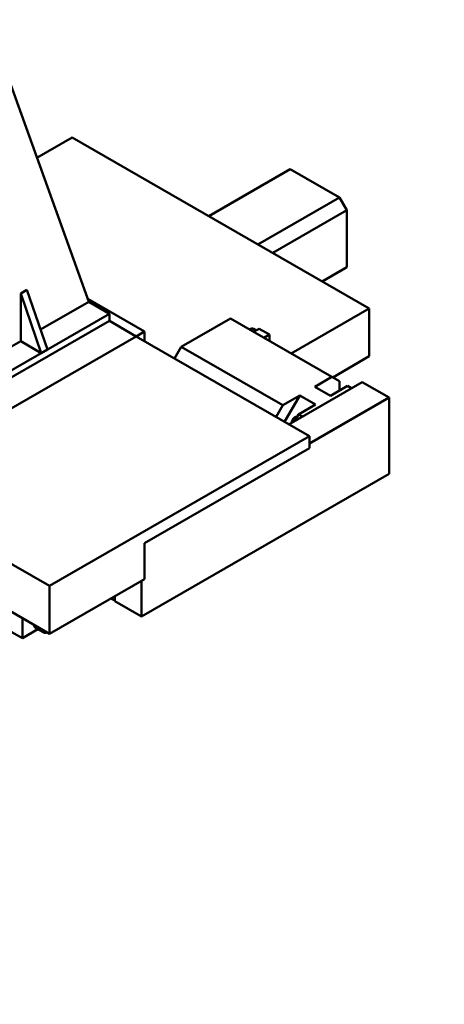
# Model space of a CAD drawing. Header units: millimetres. Extents: x 25 to 5920, y 25 to 4183.
# Tile 9 of 11: x 3316 to 4044, y 1553 to 3239. Entities that reach past the tile are written whole.
import ezdxf

# ---------------------------------------------------------------- set-up
doc = ezdxf.new("R2010")
doc.units = ezdxf.units.MM
doc.header["$LTSCALE"] = 5
for name, color, linetype, lineweight in [('Bemaßung (ISO)', 7, 'Continuous', 25), ('Sichtbar (ISO)', 7, 'Continuous', 50), ('Sichtbar schmal (ISO)', 7, 'Continuous', 35)]:
    doc.layers.add(name, color=color, linetype=linetype, lineweight=lineweight)
doc.styles.add('Notiztext (DIN)', font='isocpeur.ttf')
doc.dimstyles.new('Standard (DIN)', dxfattribs={"dimscale": 5, "dimtxt": 3.5, "dimasz": 2.5, "dimexe": 3.175, "dimexo": 0.8, "dimgap": 0.8, "dimtad": 1, "dimdec": 3, "dimrnd": 1e-08, "dimtxsty": 'Notiztext (DIN)', "dimcen": 0.09, "dimdle": 10, "dimclrd": 256, "dimclre": 256, "dimclrt": 256, "dimazin": 2, "dimtfac": 0.571429, "dimtdec": 3, "dimtmove": 0, "dimatfit": 3, "dimfxl": 1, "dimtolj": 1, "dimlwd": -1, "dimlwe": -1, "dimarcsym": 0})

# ---------------------------------------------------------------- blocks, each defined once
blk = doc.blocks.new('*D13')
at = {"layer": 'Bemaßung (ISO)'}
for p, q in [((4947.2, 3306.3), (5651.1, 3306.3)), ((5635.2, 1036.8), (5635.2, 3293.8)), ((3929.2, 1024.3), (5651.1, 1024.3))]:
    blk.add_line(p, q, dxfattribs=at)
for points in [[(5633.1, 3293.8), (5637.3, 3293.8), (5635.2, 3306.3)], [(5633.1, 1036.8), (5637.3, 1036.8), (5635.2, 1024.3)]]:
    blk.add_solid(points, dxfattribs=at)
at = {"layer": 'Defpoints', "color": 0}
for p in [(4943.2, 3306.3), (5635.2, 3306.3), (3925.2, 1024.3)]:
    blk.add_point(p, dxfattribs=at)
at = {"layer": 'Bemaßung (ISO)', "insert": (5613.7, 2121.9), "char_height": 17.5, "attachment_point": 1, "rotation": 90, "style": 'Notiztext (DIN)'}
blk.add_mtext('\\A1;ca. 2282', dxfattribs=at)
blk = doc.blocks.new('*D17')
at = {"layer": 'Bemaßung (ISO)'}
for p, q in [((5270.7, 1915.3), (5395.1, 1915.3)), ((5427.3, 1915.3), (5572.5, 1915.3)), ((5556.7, 1036.8), (5556.7, 1902.8)), ((3929.2, 1024.3), (5572.5, 1024.3))]:
    blk.add_line(p, q, dxfattribs=at)
for points in [[(5554.6, 1902.8), (5558.7, 1902.8), (5556.7, 1915.3)], [(5554.6, 1036.8), (5558.7, 1036.8), (5556.7, 1024.3)]]:
    blk.add_solid(points, dxfattribs=at)
at = {"layer": 'Defpoints', "color": 0}
for p in [(5266.7, 1915.3), (5556.7, 1915.3), (3925.2, 1024.3)]:
    blk.add_point(p, dxfattribs=at)
at = {"layer": 'Bemaßung (ISO)', "insert": (5535.2, 1451.6), "char_height": 17.5, "attachment_point": 1, "rotation": 90, "style": 'Notiztext (DIN)'}
blk.add_mtext('\\A1;891', dxfattribs=at)

msp = doc.modelspace()

# ---------------------------------------------------------------- linework, layer by layer
at = {"layer": 'Sichtbar (ISO)'}
for p, q in [((3116.3602, 3639.6789), (3434.5582, 2756.018)), ((3345.6797, 3002.8406), (3406.274, 3037.7345)), ((3406.274, 3037.7345), (3915.3908, 2744.5536)), ((3779.8535, 2983.3504), (3640.2835, 2902.9774)), ((3779.8535, 2983.3504), (3864.252, 2934.7486)), ((3864.252, 2934.7486), (3724.682, 2854.3755)), ((3864.252, 2934.7486), (3876.8535, 2912.9221)), ((3876.8535, 2912.9221), (3749.9339, 2839.8339)), ((3876.8535, 2912.9221), (3876.8535, 2815.3417)), ((3876.8535, 2815.3417), (3834.6594, 2791.0437)), ((3864.252, 2808.0288), (3834.7082, 2791.0156)), ((3876.8535, 2815.3417), (3864.252, 2808.0288)), ((3317.8856, 2770.5854), (3328.4922, 2776.6933)), ((3317.8856, 2770.5854), (3353.241, 2668.4709)), ((3317.8856, 2688.8307), (3317.8856, 2770.5854)), ((3363.8476, 2674.5788), (3328.4922, 2776.6933)), ((3352.0928, 2708.5293), (3434.5582, 2756.018)), ((3530.0176, 2705.0712), (3432.7299, 2761.0955)), ((3434.5582, 2756.018), (3469.9136, 2735.6582)), ((3024.4363, 2479.1249), (3469.9136, 2735.6582)), ((3469.9136, 2735.6582), (3469.9136, 2723.395)), ((3915.3908, 2744.5536), (3781.804, 2667.626)), ((3915.3908, 2662.7989), (3915.3908, 2744.5536)), ((3469.9136, 2723.395), (3024.4363, 2466.8617)), ((3515.8755, 2696.9272), (3469.9136, 2723.395)), ((3515.8755, 2696.9272), (3469.9136, 2723.395)), ((3593.1773, 2679.0452), (3677.5758, 2727.647)), ((3677.5758, 2727.647), (3851.5241, 2627.4769)), ((3515.8755, 2696.9272), (3530.0176, 2705.0712)), ((3530.0176, 2705.0712), (3530.0176, 2688.7833)), ((3721.4057, 2707.1659), (3716.9213, 2709.7482)), ((3717.2738, 2704.7865), (3717.7545, 2705.0633)), ((3717.7545, 2705.0633), (3726.5933, 2710.1533)), ((3744.271, 2699.9734), (3726.5933, 2710.1533)), ((3734.9514, 2694.6066), (3744.271, 2699.9734)), ((3744.271, 2689.2398), (3744.271, 2699.9734)), ((3515.8755, 2696.9272), (3070.3982, 2440.3939)), ((3070.3982, 2440.3939), (3515.8755, 2696.9272)), ((3286.0877, 2670.5194), (3317.8856, 2688.8307)), ((3353.241, 2668.4709), (3317.8856, 2688.8307)), ((3515.8755, 2696.9272), (3812.8604, 2525.905)), ((3353.241, 2668.4709), (3363.8476, 2674.5788)), ((3581.6374, 2659.0575), (3593.1773, 2679.0452)), ((3593.1773, 2679.0452), (3767.1256, 2578.8751)), ((3915.3908, 2662.7989), (3852.7838, 2626.7459)), ((3777.5817, 2546.2206), (3903.37, 2618.6573)), ((3822.0241, 2610.489), (3851.5241, 2627.4769)), ((3851.5241, 2627.4769), (3864.1256, 2620.1639)), ((3864.1256, 2620.1639), (3864.1256, 2603.7868)), ((3903.37, 2618.6573), (3949.332, 2592.1896)), ((3848.8941, 2595.0155), (3822.0241, 2610.489)), ((3878.3941, 2612.0035), (3848.8941, 2595.0155)), ((3878.3941, 2612.0035), (3885.1048, 2608.139)), ((3767.1256, 2578.8751), (3796.6256, 2595.863)), ((3796.6256, 2595.863), (3770.3642, 2550.377)), ((3796.6256, 2595.863), (3823.4957, 2580.3895)), ((3812.8604, 2513.6008), (3949.332, 2592.1896)), ((3949.332, 2592.1896), (3949.332, 2461.382)), ((3755.5857, 2558.8873), (3767.1256, 2578.8751)), ((3823.4957, 2580.3895), (3793.9957, 2563.4016)), ((3793.9957, 2563.4016), (3787.3109, 2551.8233)), ((3793.9957, 2563.4016), (3800.7063, 2559.5372)), ((3812.8604, 2525.905), (3367.3831, 2269.3717)), ((3812.8604, 2505.4664), (3812.8604, 2525.905)), ((3530.0176, 2342.5881), (3812.8604, 2505.4664)), ((3949.332, 2461.382), (3525.0679, 2217.0646)), ((3367.3831, 2269.3717), (3070.3982, 2440.3939)), ((3367.3831, 2187.617), (3070.3982, 2358.6392)), ((3530.0176, 2281.272), (3530.0176, 2342.5881)), ((3530.0176, 2281.272), (3367.3831, 2187.617)), ((3525.0679, 2217.0646), (3525.0679, 2278.4217)), ((3367.3831, 2187.617), (3367.3831, 2269.3717)), ((3472.5036, 2248.1519), (3479.106, 2244.3499)), ((3479.106, 2244.3499), (3479.106, 2251.954)), ((3479.106, 2243.5323), (3479.106, 2251.954)), ((3479.106, 2243.5323), (3525.0679, 2217.0646)), ((3320.714, 2179.7857), (3320.714, 2214.4919)), ((3347.4481, 2195.1809), (3320.714, 2179.7857)), ((3356.3621, 2190.0476), (3343.6342, 2197.3772)), ((3320.714, 2179.7857), (3301.6222, 2190.78))]:
    msp.add_line(p, q, dxfattribs=at)
at = {"layer": 'Sichtbar (ISO)', "flags": 128}
for points in [[(3791.6004, 2559.253), (3791.2119, 2559.3164), (3790.8167, 2559.3391), (3790.4178, 2559.3227), (3790.017, 2559.2693), (3789.6164, 2559.1808), (3789.2175, 2559.0591), (3788.8213, 2558.9059), (3788.4286, 2558.7228), (3788.0403, 2558.5111), (3787.6572, 2558.2723), (3787.2804, 2558.0076), (3786.9108, 2557.7184), (3786.5493, 2557.4061), (3786.1972, 2557.0719), (3785.8555, 2556.7173), (3785.5252, 2556.3437), (3785.2075, 2555.9526), (3784.9035, 2555.5456), (3784.6143, 2555.1244), (3784.3409, 2554.6905), (3784.0846, 2554.2457), (3783.8461, 2553.7918), (3783.6265, 2553.3303), (3783.4266, 2552.8633), (3783.2472, 2552.3922), (3783.0894, 2551.9191), (3782.9537, 2551.4455), (3782.8409, 2550.9732), (3782.7516, 2550.5037), (3782.6864, 2550.0387), (3782.6461, 2549.5798), (3782.6312, 2549.1285)], [(3363.3455, 2189.9421), (3362.9023, 2189.7689), (3362.4569, 2189.6162), (3362.0093, 2189.4848), (3361.56, 2189.3753), (3361.1098, 2189.2885), (3360.6595, 2189.2254), (3360.2097, 2189.1866), (3359.7612, 2189.173), (3359.3149, 2189.1854), (3358.8714, 2189.2246), (3358.4319, 2189.2916), (3357.9985, 2189.3868), (3357.5729, 2189.5102), (3357.1571, 2189.6615), (3356.7528, 2189.8407), (3356.3621, 2190.0476)]]:
    msp.add_lwpolyline(points, dxfattribs=at)
at = {"layer": 'Sichtbar (ISO)'}
for centre, major_axis, start_param, end_param in [((3710.6834, 2698.9159), (6.2379, 10.8323), 0, 0.8364675), ((3351.1196, 2210.3759), (-7.4855, -12.9988), 5.597153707, 6.283185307)]:
    msp.add_ellipse(centre, major_axis=major_axis, ratio=0.578093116, start_param=start_param, end_param=end_param, dxfattribs=at)
at = {"layer": 'Sichtbar schmal (ISO)'}
for centre, major_axis, start_param, end_param in [((3788.5809, 2551.9458), (3.9923, 6.9327), 0.224578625, 2.261032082), ((3363.8476, 2203.0464), (-7.4855, -12.9988), 5.597153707, 6.283185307), ((3365.2618, 2202.232), (-6.4874, -11.2656), 5.815927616, 6.750442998)]:
    msp.add_ellipse(centre, major_axis=major_axis, ratio=0.578093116, start_param=start_param, end_param=end_param, dxfattribs=at)

# ---------------------------------------------------------------- dimensions: what is measured, and where the dimension line sits
at = {"layer": 'Bemaßung (ISO)'}
dim = msp.add_linear_dim(base=(5635.2266, 3306.2699), p1=(3925.1585, 1024.2699), p2=(4943.1582, 3306.2699), angle=90, text='ca. <>', dimstyle='Standard (DIN)', override={"dimdec": 3, "dimtp": 0, "dimtm": 0, "dimtdec": 3, "dimatfit": 2}, dxfattribs=at)
dim.commit()
dim.dimension.update_dxf_attribs({"geometry": '*D13', "text_midpoint": (5635.2266, 2163.9217), "dimtype": 160})
dim = msp.add_linear_dim(base=(5556.6585, 1915.2699), p1=(3925.1585, 1024.2699), p2=(5266.6585, 1915.2699), angle=90, dimstyle='Standard (DIN)', override={"dimdec": 3, "dimtp": 0, "dimtm": 0, "dimtdec": 3, "dimatfit": 2}, dxfattribs=at)
dim.commit()
dim.dimension.update_dxf_attribs({"geometry": '*D17', "text_midpoint": (5556.6585, 1468.266), "dimtype": 160})

doc.saveas('drawing.dxf')
